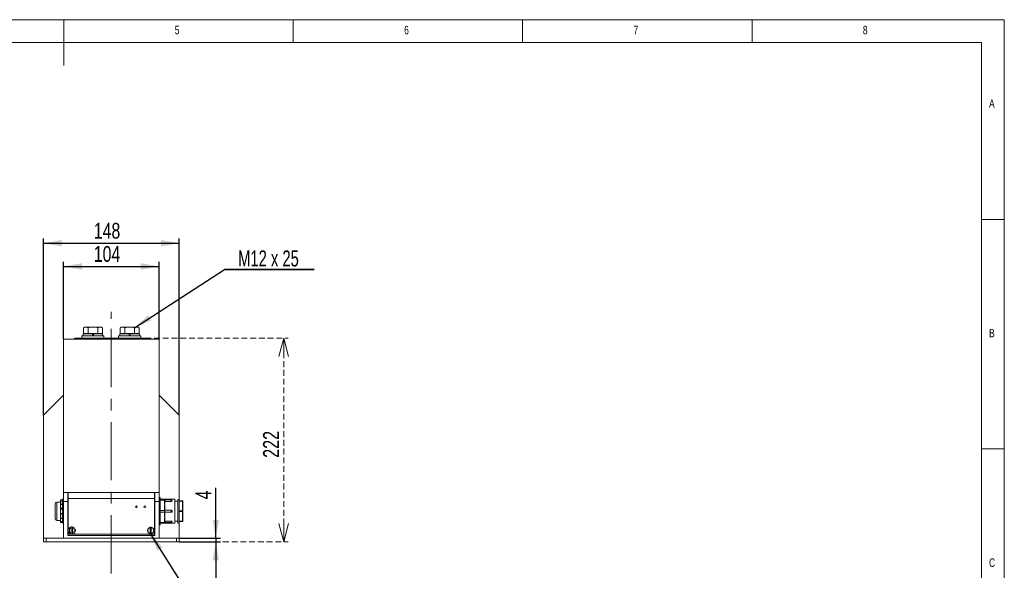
# Model space of a CAD drawing. Header units: millimetres. Extents: x 5 to 522, y 5 to 292.
# Tile 12 of 13: x 200 to 415, y 172 to 292. Entities that reach past the tile are written whole.
import ezdxf

# ---------------------------------------------------------------- set-up
doc = ezdxf.new("R2010")
doc.units = ezdxf.units.MM
doc.linetypes.add('CENTERX2', pattern=[20.32, 12.7, -2.54, 2.54, -2.54])
doc.linetypes.add('HIDDEN', pattern=[1.905, 1.27, -0.635])
doc.layers.add('1', color=7, linetype='Continuous')
doc.layers.add('2', color=7, linetype='HIDDEN', lineweight=15)
doc.styles.add('SLDTEXTSTYLE0', font='TXT', dxfattribs={"width": 0.75})
doc.styles.add('SLDTEXTSTYLE9', font='TXT', dxfattribs={"width": 0.6875})
doc.dimstyles.new('SLDDIMSTYLE0', dxfattribs={"dimtxt": 3.439583, "dimasz": 4, "dimexe": 0, "dimexo": 0.0625, "dimgap": 0.859896, "dimtad": 1, "dimlfac": 5, "dimrnd": 1e-09, "dimzin": 12, "dimdsep": 46, "dimtxsty": 'SLDTEXTSTYLE0', "dimsah": 1, "dimcen": 0.09, "dimadec": 0, "dimazin": 3, "dimtfac": 1, "dimtofl": 0, "dimtmove": 0, "dimatfit": 3, "dimfxl": 1, "dimfrac": 2, "dimtolj": 1, "dimtzin": 12, "dimarcsym": 0})
doc.dimstyles.new('SLDDIMSTYLE1', dxfattribs={"dimtxt": 3.439583, "dimasz": 4, "dimexe": 0, "dimexo": 0.0625, "dimgap": 0.859896, "dimtad": 1, "dimlfac": 5, "dimrnd": 1e-09, "dimzin": 12, "dimdsep": 46, "dimtxsty": 'SLDTEXTSTYLE0', "dimsah": 1, "dimcen": 0.09, "dimadec": 0, "dimazin": 3, "dimtfac": 1, "dimtmove": 0, "dimatfit": 0, "dimfxl": 1, "dimfrac": 2, "dimtolj": 1, "dimtzin": 12, "dimarcsym": 0})
doc.dimstyles.new('SLDDIMSTYLE2', dxfattribs={"dimtxt": 0.18, "dimasz": 4, "dimexe": 0, "dimexo": 0.0625, "dimgap": 0, "dimtad": 0, "dimtih": 1, "dimtoh": 1, "dimdec": 0, "dimrnd": 1e-09, "dimzin": 0, "dimdsep": 46, "dimtxsty": 'Standard', "dimsah": 1, "dimcen": 0.09, "dimadec": 0, "dimazin": 0, "dimtfac": 4, "dimtdec": 0, "dimtofl": 0, "dimtmove": 0, "dimatfit": 3, "dimfxl": 1, "dimfrac": 2, "dimtolj": 1, "dimtzin": 0, "dimarcsym": 0})
doc.dimstyles.new('SLDDIMSTYLE3', dxfattribs={"dimtxt": 3.5, "dimasz": 4, "dimexe": 0, "dimexo": 0.0625, "dimgap": 0.875, "dimtad": 1, "dimlfac": 5, "dimrnd": 1e-09, "dimzin": 12, "dimdsep": 46, "dimtxsty": 'SLDTEXTSTYLE0', "dimblk1": 'OPEN30', "dimblk2": 'OPEN30', "dimsah": 1, "dimcen": 0.09, "dimadec": 0, "dimazin": 3, "dimtfac": 1, "dimtofl": 0, "dimtmove": 0, "dimatfit": 3, "dimldrblk": 'OPEN30', "dimfxl": 1, "dimfrac": 2, "dimtolj": 1, "dimtzin": 12, "dimarcsym": 0})

# ---------------------------------------------------------------- blocks, each defined once
blk = doc.blocks.new('_D_5')
at = {"layer": '1'}
for p, q in [((209.93, 222.46), (209.93, 239.27)), ((209.93, 238.27), (230.73, 238.27)), ((230.73, 222.46), (230.73, 239.27))]:
    blk.add_line(p, q, dxfattribs=at)
for points in [[(209.93, 238.27), (213.93, 237.57), (213.93, 238.97)], [(230.73, 238.27), (226.73, 238.97), (226.73, 237.57)]]:
    blk.add_solid(points, dxfattribs=at)
at = {"layer": '1', "insert": (216.52, 242.7), "char_height": 3.44, "attachment_point": 1, "style": 'SLDTEXTSTYLE0'}
blk.add_mtext('104', dxfattribs=at)
blk = doc.blocks.new('_D_6')
at = {"layer": '1'}
for p, q in [((205.53, 205.86), (205.53, 244.32)), ((205.53, 243.32), (235.13, 243.32)), ((235.13, 205.86), (235.13, 244.32))]:
    blk.add_line(p, q, dxfattribs=at)
for points in [[(205.53, 243.32), (209.53, 242.62), (209.53, 244.02)], [(235.13, 243.32), (231.13, 244.02), (231.13, 242.62)]]:
    blk.add_solid(points, dxfattribs=at)
at = {"layer": '1', "insert": (216.52, 247.76), "char_height": 3.44, "attachment_point": 1, "style": 'SLDTEXTSTYLE0'}
blk.add_mtext('148', dxfattribs=at)
blk = doc.blocks.new('_D_7')
at = {"layer": '1'}
for p, q in [((243.11, 179.05), (243.11, 190.07)), ((235.14, 179.05), (244.11, 179.05)), ((235.14, 178.25), (244.11, 178.25)), ((243.11, 179.05), (243.11, 178.25)), ((243.11, 178.25), (243.11, 170.25))]:
    blk.add_line(p, q, dxfattribs=at)
for points in [[(243.11, 179.05), (243.81, 183.05), (242.41, 183.05)], [(243.11, 178.25), (242.41, 174.25), (243.81, 174.25)]]:
    blk.add_solid(points, dxfattribs=at)
at = {"layer": '1', "insert": (238.67, 187.53), "char_height": 3.44, "attachment_point": 1, "rotation": 90, "style": 'SLDTEXTSTYLE0'}
blk.add_mtext('4', dxfattribs=at)
blk = doc.blocks.new('_OPEN30')
at = {"color": 0, "linetype": 'ByBlock', "lineweight": -2}
for p, q in [((-1, 0.267949), (0, 0)), ((0, 0), (-1, -0.267949)), ((0, 0), (-1, 0))]:
    blk.add_line(p, q, dxfattribs=at)
blk = doc.blocks.new('_D_8')
at = {"layer": '2'}
for p, q in [((227.74, 222.65), (258.91, 222.65)), ((257.91, 178.25), (257.91, 222.65)), ((235.14, 178.25), (258.91, 178.25))]:
    blk.add_line(p, q, dxfattribs=at)
at = {"layer": '2', "xscale": 4, "yscale": 4}
for p, rotation in [((257.91, 222.65, -3.03), 90), ((257.91, 178.25, -3.03), 270)]:
    blk.add_blockref('_OPEN30', p, dxfattribs=dict(at, rotation=rotation))
at = {"layer": '2', "insert": (253.4, 196.57), "char_height": 3.5, "attachment_point": 1, "rotation": 90, "style": 'SLDTEXTSTYLE0'}
blk.add_mtext('222', dxfattribs=at)
blk = doc.blocks.new('SW_NOTE_4')
at = {"layer": '1', "color": 0}
for p, q in [((0, 0), (19.52, 0)), ((19.52, 0), (0, 0)), ((0, 0), (19.52, 0)), ((19.52, 0), (0, 0)), ((0, 0), (19.52, 0)), ((19.52, 0), (0, 0))]:
    blk.add_line(p, q, dxfattribs=at)
at = {"layer": '1', "color": 0, "insert": (9.55, 4.13), "char_height": 3.5, "attachment_point": 2, "style": 'SLDTEXTSTYLE9'}
blk.add_mtext('M12 x 25', dxfattribs=at)

msp = doc.modelspace()

# ---------------------------------------------------------------- linework, layer by layer
at = {"color": 7, "linetype": 'Continuous', "lineweight": 0}
for p, q in [((415, 292), (5, 292)), ((210, 292), (210, 282)), ((260, 287), (260, 292)), ((310, 292), (310, 287)), ((360, 287), (360, 292)), ((415, 5), (415, 292)), ((410, 287), (10, 287)), ((410, 287), (410, 10)), ((415, 248.5), (410, 248.5)), ((410, 198.5), (415, 198.5))]:
    msp.add_line(p, q, dxfattribs=at)
at = {"color": 7, "linetype": 'Continuous', "lineweight": 15}
for p, q in [((214.2186, 223.5674), (214.2186, 223.1474)), ((214.2186, 223.5674), (216.2236, 223.5674)), ((214.5286, 225.0674), (214.2501, 224.9066)), ((214.2501, 223.6874), (214.2501, 224.9066)), ((214.7697, 223.6874), (214.2501, 223.6874)), ((214.7697, 225.0674), (214.5286, 225.0674)), ((214.5286, 223.6874), (214.5286, 223.5674)), ((216.3286, 225.0674), (214.7697, 225.0674)), ((215.2893, 223.6874), (214.7697, 223.6874)), ((215.2893, 223.6874), (215.2893, 224.9066)), ((216.3286, 223.6874), (215.2893, 223.6874)), ((216.2236, 223.5674), (216.2236, 223.1474)), ((216.4336, 223.5674), (216.2236, 223.5674)), ((216.4336, 223.4474), (216.2236, 223.4474)), ((217.8874, 225.0674), (216.3286, 225.0674)), ((217.3678, 223.6874), (216.3286, 223.6874)), ((216.4336, 223.1474), (216.4336, 223.5674)), ((216.4336, 223.5674), (218.4386, 223.5674)), ((217.3678, 223.6874), (217.3678, 224.9066)), ((217.8874, 223.6874), (217.3678, 223.6874)), ((218.1286, 225.0674), (217.8874, 225.0674)), ((218.407, 223.6874), (217.8874, 223.6874)), ((218.407, 224.9066), (218.1286, 225.0674)), ((218.1286, 223.5674), (218.1286, 223.6874)), ((218.407, 223.6874), (218.407, 224.9066)), ((218.4386, 223.1474), (218.4386, 223.5674)), ((222.2186, 223.5674), (222.2186, 223.1474)), ((224.2236, 223.5674), (222.2186, 223.5674)), ((222.5286, 225.0674), (222.2501, 224.9066)), ((222.2501, 223.6874), (222.2501, 224.9066)), ((222.7697, 223.6874), (222.2501, 223.6874)), ((222.7697, 225.0674), (222.5286, 225.0674)), ((222.5286, 223.6874), (222.5286, 223.5674)), ((224.3286, 225.0674), (222.7697, 225.0674)), ((223.2893, 223.6874), (222.7697, 223.6874)), ((223.2893, 223.6874), (223.2893, 224.9066)), ((224.3286, 223.6874), (223.2893, 223.6874)), ((224.2236, 223.5674), (224.2236, 223.1474)), ((224.4336, 223.5674), (224.2236, 223.5674)), ((224.4336, 223.4474), (224.2236, 223.4474)), ((224.3286, 225.0674), (225.8874, 225.0674)), ((225.3678, 223.6874), (224.3286, 223.6874)), ((224.4336, 223.1474), (224.4336, 223.5674)), ((226.4386, 223.5674), (224.4336, 223.5674)), ((225.3678, 223.6874), (225.3678, 224.9066)), ((225.8874, 223.6874), (225.3678, 223.6874)), ((226.1286, 225.0674), (225.8874, 225.0674)), ((226.407, 223.6874), (225.8874, 223.6874)), ((226.407, 224.9066), (226.1286, 225.0674)), ((226.1286, 223.5674), (226.1286, 223.6874)), ((226.407, 223.6874), (226.407, 224.9066)), ((226.4386, 223.1474), (226.4386, 223.5674)), ((209.9286, 189.0474), (209.9286, 222.4474)), ((209.9286, 222.4474), (230.7286, 222.4474)), ((212.3286, 222.4474), (212.3286, 222.5474)), ((212.3286, 222.5474), (212.9286, 222.5474)), ((212.9286, 222.6474), (212.4286, 222.6474)), ((212.9286, 222.6474), (227.7286, 222.6474)), ((212.9286, 222.6474), (212.9286, 222.5474)), ((227.7286, 222.5474), (212.9286, 222.5474)), ((212.9286, 222.5474), (212.9286, 222.4474)), ((213.9286, 223.1474), (213.9286, 222.6474)), ((218.7286, 223.1474), (213.9286, 223.1474)), ((218.7286, 222.6474), (218.7286, 223.1474)), ((221.9286, 223.1474), (221.9286, 222.6474)), ((224.3286, 223.1474), (221.9286, 223.1474)), ((226.7286, 223.1474), (224.3286, 223.1474)), ((226.7286, 222.6474), (226.7286, 223.1474)), ((227.7286, 222.6474), (227.7286, 222.5474)), ((228.2286, 222.6474), (227.7286, 222.6474)), ((227.7286, 222.5474), (228.3286, 222.5474)), ((227.7286, 222.4474), (227.7286, 222.5474)), ((228.3286, 222.5474), (228.3286, 222.4474)), ((230.7286, 189.0474), (230.7286, 222.4474)), ((230.7506, 219.9474), (230.7286, 219.9474)), ((230.7506, 219.9474), (230.7506, 214.9474)), ((230.7706, 218.5247), (230.7506, 218.5247)), ((230.7706, 218.5202), (230.7506, 218.5202)), ((230.7706, 218.4929), (230.7506, 218.4929)), ((230.7706, 216.3929), (230.7706, 218.4929)), ((230.7286, 214.9474), (230.7506, 214.9474)), ((230.7706, 216.3929), (230.7506, 216.3929)), ((209.9286, 210.2474), (205.5286, 205.8474)), ((235.1286, 205.8474), (230.7286, 210.2474)), ((205.5286, 179.0474), (205.5286, 205.8474)), ((235.1286, 187.2174), (235.1286, 205.8474)), ((209.9286, 189.0474), (210.8286, 189.0474)), ((209.9286, 187.0474), (209.9286, 189.0474)), ((210.8286, 189.0474), (210.8886, 189.0474)), ((210.8286, 189.0474), (210.8286, 187.0474)), ((210.8886, 187.7474), (210.8886, 189.0474)), ((210.8886, 189.0474), (229.7686, 189.0474)), ((229.7686, 189.0474), (229.8286, 189.0474)), ((229.7686, 187.7474), (229.7686, 189.0474)), ((229.8286, 189.0474), (230.7286, 189.0474)), ((229.8286, 187.0474), (229.8286, 189.0474)), ((230.7286, 189.0474), (230.7286, 187.0474)), ((209.2686, 186.9474), (208.4686, 186.9474)), ((208.4686, 186.9474), (208.4686, 182.9474)), ((209.6686, 187.4336), (209.2686, 187.4336)), ((209.2686, 187.1675), (209.2686, 187.4336)), ((209.6686, 187.1675), (209.2686, 187.1675)), ((209.2686, 186.5716), (209.2686, 187.1675)), ((209.9286, 187.5474), (209.6686, 187.5474)), ((209.6686, 187.5474), (209.6686, 182.3474)), ((209.9286, 179.0474), (209.9286, 187.0474)), ((210.8286, 187.0474), (209.9286, 187.0474)), ((210.8286, 188.2474), (210.8886, 188.2474)), ((210.8286, 187.0474), (210.8286, 179.6474)), ((210.8886, 187.0474), (210.8286, 187.0474)), ((210.8886, 187.7474), (229.7686, 187.7474)), ((210.8886, 179.9474), (210.8886, 187.7474)), ((229.7686, 188.2474), (229.8286, 188.2474)), ((229.7686, 179.9474), (229.7686, 187.7474)), ((229.8286, 187.0474), (229.7686, 187.0474)), ((229.8286, 179.6474), (229.8286, 187.0474)), ((230.7286, 187.0474), (229.8286, 187.0474)), ((231.0086, 187.9474), (230.7286, 187.9474)), ((230.7286, 187.0474), (230.7286, 179.0474)), ((231.0086, 187.9474), (231.0086, 181.9474)), ((231.9086, 187.5455), (231.0086, 187.5455)), ((231.9086, 187.3722), (231.0086, 187.3722)), ((231.9086, 187.3722), (231.9086, 187.5455)), ((231.9086, 186.8646), (231.9086, 187.3722)), ((234.2086, 187.5455), (232.0086, 187.5455)), ((232.0086, 187.5455), (232.0086, 187.4455)), ((232.0086, 187.4455), (232.0086, 187.299)), ((233.4086, 187.3974), (232.0086, 187.3974)), ((232.0086, 187.299), (232.0086, 186.8146)), ((232.0086, 187.0908), (233.4086, 187.0908)), ((232.0086, 186.8146), (232.0086, 186.2464)), ((233.4086, 187.0908), (233.4086, 187.3974)), ((234.2086, 187.5455), (234.2086, 182.3493)), ((234.8086, 187.1474), (234.2086, 187.1474)), ((235.1086, 187.5185), (234.8086, 187.5185)), ((234.8086, 184.9474), (234.8086, 187.5185)), ((235.1086, 187.2161), (235.1086, 187.5185)), ((235.1086, 187.2174), (235.8686, 187.2174)), ((235.1086, 187.212), (235.1086, 187.2161)), ((235.1086, 187.1741), (235.1086, 187.212)), ((235.8686, 187.212), (235.1086, 187.212)), ((235.1086, 187.1361), (235.1086, 187.1741)), ((235.1086, 187.1295), (235.1086, 187.1361)), ((235.1086, 187.1361), (235.8686, 187.1361)), ((235.1086, 185.034), (235.1086, 187.1295)), ((235.8686, 187.1215), (235.1086, 187.1215)), ((235.8686, 187.2174), (235.8686, 187.212)), ((235.8686, 187.1361), (235.8686, 187.212)), ((235.8686, 187.1361), (235.8686, 187.1215)), ((235.8686, 185.0433), (235.8686, 187.1215)), ((235.9086, 187.1774), (235.9086, 187.1015)), ((235.9086, 187.1015), (235.9086, 185.0233)), ((208.0686, 183.3474), (208.0686, 186.5474)), ((209.6686, 186.5716), (209.2686, 186.5716)), ((209.2686, 186.5716), (209.2686, 186.4312)), ((209.6686, 186.4405), (209.2686, 186.4405)), ((209.2686, 185.6121), (209.2686, 186.4405)), ((209.6686, 185.6121), (209.2686, 185.6121)), ((209.2686, 185.6121), (209.2686, 185.4203)), ((209.2686, 184.4745), (209.2686, 185.4203)), ((209.2686, 185.4203), (209.6686, 185.4203)), ((231.9086, 185.1206), (231.0086, 185.1206)), ((231.9086, 184.7742), (231.0086, 184.7742)), ((231.9086, 185.1206), (231.9086, 185.6282)), ((231.9086, 184.7742), (231.9086, 185.1206)), ((231.9086, 184.2666), (231.9086, 184.7742)), ((232.0086, 186.2464), (232.0086, 185.5782)), ((232.0086, 185.5782), (232.0086, 185.0938)), ((233.4086, 185.1474), (232.0086, 185.1474)), ((232.0086, 185.0938), (232.0086, 184.801)), ((232.0086, 184.801), (232.0086, 184.3166)), ((232.0086, 184.7474), (233.4086, 184.7474)), ((233.4086, 184.7474), (233.4086, 185.1474)), ((234.8086, 182.3762), (234.8086, 184.9474)), ((235.1086, 185.0433), (235.8686, 185.0433)), ((235.1086, 185.0233), (235.1086, 185.034)), ((235.8686, 185.0233), (235.1086, 185.0233)), ((235.1086, 184.9474), (235.1086, 185.0233)), ((235.1086, 184.8715), (235.1086, 184.9474)), ((235.1086, 184.8715), (235.8686, 184.8715)), ((235.1086, 184.8608), (235.1086, 184.8715)), ((235.1086, 182.7652), (235.1086, 184.8608)), ((235.8686, 184.8515), (235.1086, 184.8515)), ((235.8686, 185.0433), (235.8686, 185.0233)), ((235.8686, 184.8715), (235.8686, 185.0233)), ((235.9086, 185.0233), (235.8686, 185.0233)), ((235.8686, 184.8715), (235.8686, 184.8515)), ((235.8686, 184.8715), (235.9086, 184.8715)), ((235.8686, 182.7733), (235.8686, 184.8515)), ((235.9086, 185.0233), (235.9086, 184.8715)), ((235.9086, 184.8715), (235.9086, 182.7933)), ((208.4686, 182.9474), (209.2686, 182.9474)), ((209.6686, 184.4745), (209.2686, 184.4745)), ((209.2686, 184.4745), (209.2686, 184.2827)), ((209.2686, 184.2827), (209.6686, 184.2827)), ((209.2686, 183.4543), (209.2686, 184.2827)), ((209.2686, 183.4635), (209.2686, 183.3231)), ((209.2686, 183.4543), (209.6686, 183.4543)), ((209.2686, 183.3231), (209.6686, 183.3231)), ((209.2686, 182.7272), (209.2686, 183.3231)), ((209.2686, 182.7272), (209.6686, 182.7272)), ((209.2686, 182.4611), (209.2686, 182.7272)), ((209.2686, 182.4611), (209.6686, 182.4611)), ((231.9086, 182.5225), (231.0086, 182.5225)), ((231.9086, 182.5225), (231.9086, 183.0301)), ((231.9086, 182.3493), (231.9086, 182.5225)), ((232.0086, 184.3166), (232.0086, 183.6483)), ((232.0086, 183.6483), (232.0086, 183.0801)), ((232.0086, 183.0801), (232.0086, 182.5957)), ((233.4086, 182.804), (232.0086, 182.804)), ((232.0086, 182.5957), (232.0086, 182.4493)), ((232.0086, 182.4974), (233.4086, 182.4974)), ((232.0086, 182.4493), (232.0086, 182.3493)), ((233.4086, 182.4974), (233.4086, 182.804)), ((234.2086, 182.7474), (234.8086, 182.7474)), ((235.1086, 182.7733), (235.8686, 182.7733)), ((235.1086, 182.7586), (235.1086, 182.7652)), ((235.8686, 182.7586), (235.1086, 182.7586)), ((235.1086, 182.7207), (235.1086, 182.7586)), ((235.1086, 182.6827), (235.1086, 182.7207)), ((235.1086, 182.6827), (235.8686, 182.6827)), ((235.1086, 182.6786), (235.1086, 182.6827)), ((235.1086, 182.3762), (235.1086, 182.6786)), ((235.8686, 182.6774), (235.1086, 182.6774)), ((235.1286, 179.0474), (235.1286, 182.6774)), ((235.8686, 182.7733), (235.8686, 182.7586)), ((235.8686, 182.6827), (235.8686, 182.7586)), ((235.8686, 182.6827), (235.8686, 182.6774)), ((235.9086, 182.7933), (235.9086, 182.7174)), ((209.6686, 182.3474), (209.9286, 182.3474)), ((211.6086, 181.2719), (211.6086, 180.2228)), ((211.8486, 180.2228), (211.8486, 181.2719)), ((228.8086, 180.0984), (228.8086, 181.3964)), ((229.0486, 180.0984), (229.0486, 181.3964)), ((230.7286, 181.9474), (231.0086, 181.9474)), ((231.9086, 182.3493), (231.0086, 182.3493)), ((232.0086, 182.3493), (234.2086, 182.3493)), ((234.8086, 182.3762), (235.1086, 182.3762)), ((205.5286, 178.2474), (205.5286, 179.0474)), ((205.5286, 179.0474), (206.1286, 179.0474)), ((206.1286, 178.2474), (205.5286, 178.2474)), ((206.1286, 179.0474), (206.1286, 178.2474)), ((206.1286, 179.0474), (234.5286, 179.0474)), ((206.1286, 178.2474), (234.5286, 178.2474)), ((210.8286, 179.6474), (229.8286, 179.6474)), ((210.8886, 179.9474), (229.7686, 179.9474)), ((234.5286, 178.2474), (234.5286, 179.0474)), ((234.5286, 179.0474), (235.1286, 179.0474)), ((235.1286, 178.2474), (234.5286, 178.2474)), ((235.1286, 179.0474), (235.1286, 178.2474))]:
    msp.add_line(p, q, dxfattribs=at)
at = {"color": 7, "linetype": 'Continuous', "lineweight": 15, "flags": 128}
for points in [[(231.9086, 186.8646), (231.9281, 186.8637), (231.9468, 186.8608), (231.9641, 186.8562), (231.9793, 186.85), (231.9917, 186.8424), (232.001, 186.8338), (232.0067, 186.8244), (232.0086, 186.8146)], [(235.9086, 187.1015), (235.9078, 187.1054), (235.9055, 187.1091), (235.9018, 187.1126), (235.8969, 187.1156), (235.8908, 187.1181), (235.8839, 187.12), (235.8764, 187.1211), (235.8686, 187.1215)], [(231.9086, 185.6282), (231.9281, 185.6272), (231.9468, 185.6244), (231.9641, 185.6198), (231.9793, 185.6135), (231.9917, 185.606), (232.001, 185.5973), (232.0067, 185.5879), (232.0086, 185.5782)], [(235.8686, 185.0433), (235.8764, 185.0429), (235.8839, 185.0417), (235.8908, 185.0399), (235.8969, 185.0374), (235.9018, 185.0344), (235.9055, 185.0309), (235.9078, 185.0272), (235.9086, 185.0233)], [(235.9086, 184.8715), (235.9078, 184.8676), (235.9055, 184.8638), (235.9018, 184.8604), (235.8969, 184.8574), (235.8908, 184.8549), (235.8839, 184.853), (235.8764, 184.8519), (235.8686, 184.8515)], [(231.9086, 184.2666), (231.9281, 184.2675), (231.9468, 184.2704), (231.9641, 184.275), (231.9793, 184.2812), (231.9917, 184.2888), (232.001, 184.2974), (232.0067, 184.3068), (232.0086, 184.3166)], [(232.0086, 183.0801), (232.0067, 183.0704), (232.001, 183.061), (231.9917, 183.0523), (231.9793, 183.0448), (231.9641, 183.0385), (231.9468, 183.0339), (231.9281, 183.0311), (231.9086, 183.0301)], [(235.8686, 182.7733), (235.8764, 182.7736), (235.8839, 182.7748), (235.8908, 182.7766), (235.8969, 182.7791), (235.9018, 182.7822), (235.9055, 182.7856), (235.9078, 182.7894), (235.9086, 182.7933)]]:
    msp.add_lwpolyline(points, dxfattribs=at)
at = {"color": 7, "linetype": 'Continuous', "lineweight": 15}
for centre, radius in [((225.7886, 185.9274), 0.19), ((227.6286, 185.9274), 0.19), ((211.7286, 180.7474), 0.8), ((211.7286, 180.7474), 0.7772)]:
    msp.add_circle(centre, radius, dxfattribs=at)
for centre, radius, start, end in [((212.4286, 222.5474), 0.1, 90, 180), ((228.2286, 222.5474), 0.1, 0, 90), ((208.4686, 186.5474), 0.4, 90, 180), ((231.9086, 187.4455), 0.1, 0, 90), ((233.4086, 187.1974), 0.2, 0, 90), ((235.8686, 187.1774), 0.04, 0, 90), ((235.8711, 187.1745), 0.0376, 4.4013, 93.81212), ((235.8711, 187.0986), 0.0376, 4.401377, 93.813263), ((233.4086, 184.9474), 0.2, 270, 323.53428), ((208.4686, 183.3474), 0.4, 180, 270), ((231.9086, 182.4493), 0.1, 270, 0), ((233.4086, 182.6974), 0.2, 270, 0), ((235.8711, 182.7961), 0.0376, 266.186159, 355.599201), ((235.8711, 182.7203), 0.0376, 266.187308, 355.598661), ((235.8686, 182.7174), 0.04, 270, 0), ((211.7286, 180.7474), 0.5381, 102.886045, 257.113955), ((211.7286, 180.7474), 0.7747, 81.089419, 98.910581), ((211.7286, 180.7474), 0.5381, 282.886045, 77.113955), ((228.9286, 180.7474), 0.7, 99.87089, 260.12911), ((228.9286, 180.7474), 0.66, 100.475682, 259.524318), ((228.9286, 180.7474), 0.7, 80.12911, 99.87089), ((228.9286, 180.7474), 0.7, 279.87089, 80.12911), ((228.9286, 180.7474), 0.66, 280.475682, 79.524318), ((211.7286, 180.7474), 0.7747, 261.089419, 278.910581), ((228.9286, 180.7474), 0.7, 260.12911, 279.87089)]:
    msp.add_arc(centre, radius, start, end, dxfattribs=at)
for centre, ratio, start_param, end_param in [((231.9086, 187.299), 0.73205081, 0, 1.57079633), ((231.9086, 185.0938), 0.26794919, 0, 1.57079633), ((231.9086, 184.801), 0.26794919, 4.71238898, 6.28318531), ((231.9086, 182.5957), 0.73205081, 4.71238898, 6.28318531)]:
    msp.add_ellipse(centre, major_axis=(0.1, 0), ratio=ratio, start_param=start_param, end_param=end_param, dxfattribs=at)
for points, knots in [([(214.2501, 224.9066), (214.3345, 224.9515), (214.5048, 225.0422), (214.6809, 225.0589), (214.7697, 225.0674)], [0, 0, 0, 0, 0.495458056, 1, 1, 1, 1]), ([(214.7697, 225.0674), (214.782, 225.0672), (214.8753, 225.0657), (215.0512, 225.0306), (215.2095, 224.9482), (215.2893, 224.9066)], [0, 0, 0, 0, 0.07008962, 0.5307835, 1, 1, 1, 1]), ([(215.2893, 224.9066), (215.5566, 224.9732), (215.8995, 225.0585), (216.2511, 225.0658), (216.3286, 225.0674)], [0, 0, 0, 0, 0.779635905, 1, 1, 1, 1]), ([(216.3286, 225.0674), (216.6113, 225.0464), (216.9631, 225.0203), (217.3014, 224.9253), (217.3678, 224.9066)], [0, 0, 0, 0, 0.80364709, 1, 1, 1, 1]), ([(217.3678, 224.9066), (217.4522, 224.9515), (217.6225, 225.0422), (217.7986, 225.0589), (217.8874, 225.0674)], [0, 0, 0, 0, 0.49545801, 1, 1, 1, 1]), ([(217.8874, 225.0674), (217.8997, 225.0672), (217.993, 225.0657), (218.1689, 225.0306), (218.3272, 224.9482), (218.407, 224.9066)], [0, 0, 0, 0, 0.07009094, 0.53078484, 1, 1, 1, 1]), ([(222.2501, 224.9066), (222.3345, 224.9515), (222.5048, 225.0422), (222.6809, 225.0589), (222.7697, 225.0674)], [0, 0, 0, 0, 0.4954581, 1, 1, 1, 1]), ([(222.7697, 225.0674), (222.782, 225.0672), (222.8753, 225.0657), (223.0512, 225.0306), (223.2095, 224.9482), (223.2893, 224.9066)], [0, 0, 0, 0, 0.070089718, 0.530783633, 1, 1, 1, 1]), ([(223.2893, 224.9066), (223.3558, 224.9253), (223.694, 225.0203), (224.0458, 225.0464), (224.3286, 225.0674)], [0, 0, 0, 0, 0.19635291, 1, 1, 1, 1]), ([(224.3286, 225.0674), (224.4061, 225.0658), (224.7577, 225.0585), (225.1005, 224.9732), (225.3678, 224.9066)], [0, 0, 0, 0, 0.220364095, 1, 1, 1, 1]), ([(225.3678, 224.9066), (225.4522, 224.9515), (225.6225, 225.0422), (225.7986, 225.0589), (225.8874, 225.0674)], [0, 0, 0, 0, 0.49545814, 1, 1, 1, 1]), ([(225.8874, 225.0674), (225.8997, 225.0672), (225.993, 225.0657), (226.1689, 225.0306), (226.3272, 224.9482), (226.407, 224.9066)], [0, 0, 0, 0, 0.070090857, 0.530784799, 1, 1, 1, 1]), ([(232.0086, 186.2464), (232.0083, 186.2477), (231.9742, 186.3952), (231.9222, 186.5998), (231.9115, 186.8068), (231.9086, 186.8646)], [0, 0, 0, 0, 0.00619621, 0.72237015, 1, 1, 1, 1]), ([(233.6086, 187.1974), (233.6064, 187.186), (233.602, 187.1633), (233.5676, 187.1313), (233.517, 187.1063), (233.4608, 187.0927), (233.4235, 187.0913), (233.4086, 187.0908)], [0, 0, 0, 0, 0.21418331, 0.42836844, 0.64276556, 0.85742005, 1, 1, 1, 1]), ([(231.9086, 185.6282), (231.9114, 185.686), (231.9179, 185.8184), (231.9576, 186.023), (231.991, 186.1706), (232.0083, 186.2452), (232.0086, 186.2464)], [0, 0, 0, 0, 0.277584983, 0.635232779, 0.993807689, 1, 1, 1, 1]), ([(233.4086, 185.1472), (233.4197, 185.1467), (233.4421, 185.1456), (233.4748, 185.1369), (233.5058, 185.1232), (233.5338, 185.1045), (233.5585, 185.0811), (233.5787, 185.0542), (233.5943, 185.024), (233.6033, 184.9955), (233.6079, 184.9696), (233.6083, 184.9548), (233.6086, 184.9474)], [0, 0, 0, 0, 0.10578844, 0.2146462, 0.32043607, 0.429287, 0.53511233, 0.64400806, 0.74980595, 0.85867893, 0.92890127, 1, 1, 1, 1]), ([(233.6086, 184.9474), (233.608, 184.9363), (233.607, 184.9139), (233.5982, 184.8814), (233.5858, 184.8524), (233.5742, 184.8361), (233.569, 184.8288)], [0, 0, 0, 0, 0.26060256, 0.52877223, 0.78936976, 1, 1, 1, 1]), ([(232.0086, 183.6483), (232.0083, 183.6496), (231.9911, 183.724), (231.9576, 183.8716), (231.9179, 184.0762), (231.9114, 184.2087), (231.9086, 184.2666)], [0, 0, 0, 0, 0.00619275, 0.36408744, 0.72241508, 1, 1, 1, 1]), ([(231.9086, 183.0301), (231.9115, 183.0879), (231.9222, 183.295), (231.9742, 183.4995), (232.0083, 183.6471), (232.0086, 183.6483)], [0, 0, 0, 0, 0.27762998, 0.99380466, 1, 1, 1, 1]), ([(233.4086, 182.804), (233.431, 182.8027), (233.476, 182.8002), (233.5359, 182.7809), (233.5811, 182.7533), (233.6051, 182.7236), (233.6076, 182.7048), (233.6086, 182.6974)], [0, 0, 0, 0, 0.21458604, 0.42916807, 0.64382567, 0.85843764, 1, 1, 1, 1]), ([(211.6086, 181.5128), (211.6086, 181.5105), (211.6086, 181.5027), (211.6086, 181.4722), (211.6086, 181.4133), (211.6086, 181.3431), (211.6086, 181.294), (211.6086, 181.2719)], [0, 0, 0, 0, 0.09516837, 0.33018274, 0.56637623, 0.80513354, 1, 1, 1, 1]), ([(211.8486, 181.2719), (211.8486, 181.2742), (211.8486, 181.3051), (211.8486, 181.3641), (211.8486, 181.4367), (211.8486, 181.491), (211.8486, 181.5056), (211.8486, 181.5128)], [0, 0, 0, 0, 0.0203987, 0.27338364, 0.52041859, 0.76213609, 1, 1, 1, 1]), ([(228.8086, 181.437), (228.8086, 181.4366), (228.8086, 181.4357), (228.8086, 181.4289), (228.8086, 181.4188), (228.8086, 181.4073), (228.8086, 181.3996), (228.8086, 181.3964)], [0, 0, 0, 0, 0.21055518, 0.42109237, 0.63299495, 0.84788315, 1, 1, 1, 1]), ([(229.0486, 181.3964), (229.0486, 181.401), (229.0486, 181.4103), (229.0486, 181.4226), (229.0486, 181.4317), (229.0486, 181.4364), (229.0486, 181.4368), (229.0486, 181.437)], [0, 0, 0, 0, 0.21909608, 0.43826629, 0.65556447, 0.86950305, 1, 1, 1, 1]), ([(211.6086, 180.2228), (211.6086, 180.2015), (211.6086, 180.1519), (211.6086, 180.0896), (211.6086, 180.0347), (211.6086, 179.9978), (211.6086, 179.9867), (211.6086, 179.982)], [0, 0, 0, 0, 0.18864122, 0.43741763, 0.59166852, 0.82803471, 1, 1, 1, 1]), ([(211.8486, 179.982), (211.8486, 179.9827), (211.8486, 179.9883), (211.8486, 180.0065), (211.8486, 180.0489), (211.8486, 180.106), (211.8486, 180.1709), (211.8486, 180.2105), (211.8486, 180.2228)], [0, 0, 0, 0, 0.03467702, 0.26956018, 0.40858512, 0.64977718, 0.89083813, 1, 1, 1, 1]), ([(228.8086, 180.0984), (228.8086, 180.0938), (228.8086, 180.0845), (228.8086, 180.0722), (228.8086, 180.063), (228.8086, 180.0584), (228.8086, 180.0579), (228.8086, 180.0577)], [0, 0, 0, 0, 0.21909854, 0.43826701, 0.65556573, 0.86950332, 1, 1, 1, 1]), ([(229.0486, 180.0577), (229.0486, 180.0582), (229.0486, 180.0591), (229.0486, 180.0659), (229.0486, 180.076), (229.0486, 180.0874), (229.0486, 180.0952), (229.0486, 180.0984)], [0, 0, 0, 0, 0.21055493, 0.42109186, 0.63299529, 0.84788186, 1, 1, 1, 1])]:
    msp.add_open_spline(points, degree=3, knots=knots, dxfattribs=at)
at = {"layer": '1', "linetype": 'CENTERX2', "lineweight": 0}
msp.add_line((220.3286, 171.3552), (220.3286, 228.3473), dxfattribs=at)
at = {"layer": '2'}
for p, q in [((220.3286, 228.0474), (220.3286, 226.8656)), ((228.7561, 222.4474), (230.7286, 222.4474))]:
    msp.add_line(p, q, dxfattribs=at)
at = {"layer": '2', "color": 7, "linetype": 'HIDDEN', "lineweight": 15}
msp.add_line((211.901, 222.4474), (209.9286, 222.4474), dxfattribs=at)

# ---------------------------------------------------------------- block references
at = {"layer": '1'}
msp.add_blockref('SW_NOTE_4', (245.0382, 237.6259), dxfattribs=at)

# ---------------------------------------------------------------- texts
at = {"color": 7, "linetype": 'Continuous', "lineweight": 0, "char_height": 1.8521, "attachment_point": 1, "style": 'SLDTEXTSTYLE0'}
for s, insert in [('5', (234.1667, 290.668)), ('6', (284.1667, 290.668)), ('7', (334.1667, 290.668)), ('8', (384.1667, 290.668)), ('A', (411.6667, 274.668)), ('B', (411.6667, 224.668)), ('C', (411.6667, 174.668))]:
    msp.add_mtext(s, dxfattribs=dict(at, insert=insert))

# ---------------------------------------------------------------- dimensions: what is measured, and where the dimension line sits
at = {"layer": '1'}
for base, p1, p2, picture, middle in [((235.1286, 243.3215), (205.5286, 205.8474), (235.1286, 205.8474), '_D_6', (220.3286, 243.3215)), ((230.7286, 238.2674), (209.9286, 222.4474), (230.7286, 222.4474), '_D_5', (220.3286, 238.2674))]:
    dim = msp.add_linear_dim(base=base, p1=p1, p2=p2, dimstyle='SLDDIMSTYLE0', dxfattribs=at)
    dim.commit()
    dim.dimension.update_dxf_attribs({"geometry": picture, "text_midpoint": middle, "dimtype": 160})
dim = msp.add_linear_dim(base=(243.1086, 178.2474), p1=(235.1286, 179.0474), p2=(235.1286, 178.2474), angle=90, dimstyle='SLDDIMSTYLE1', dxfattribs=at)
dim.commit()
dim.dimension.update_dxf_attribs({"geometry": '_D_7', "text_midpoint": (243.1086, 188.8006), "dimtype": 160})
at = {"layer": '2'}
dim = msp.add_linear_dim(base=(257.9086, 222.6474), p1=(235.1286, 178.2474), p2=(227.7286, 222.6474), angle=90, dimstyle='SLDDIMSTYLE3', dxfattribs=at)
dim.commit()
dim.dimension.update_dxf_attribs({"geometry": '_D_8', "text_midpoint": (257.9086, 200.4474), "dimtype": 160})

# ---------------------------------------------------------------- leaders
at = {"layer": '1'}
for points in [[(225.3678, 224.9066), (245.0382, 237.6259)], [(228.8086, 180.0984), (243.6205, 156.5976)]]:
    msp.add_leader(points, dimstyle='SLDDIMSTYLE2', dxfattribs=at)

doc.saveas('drawing.dxf')
